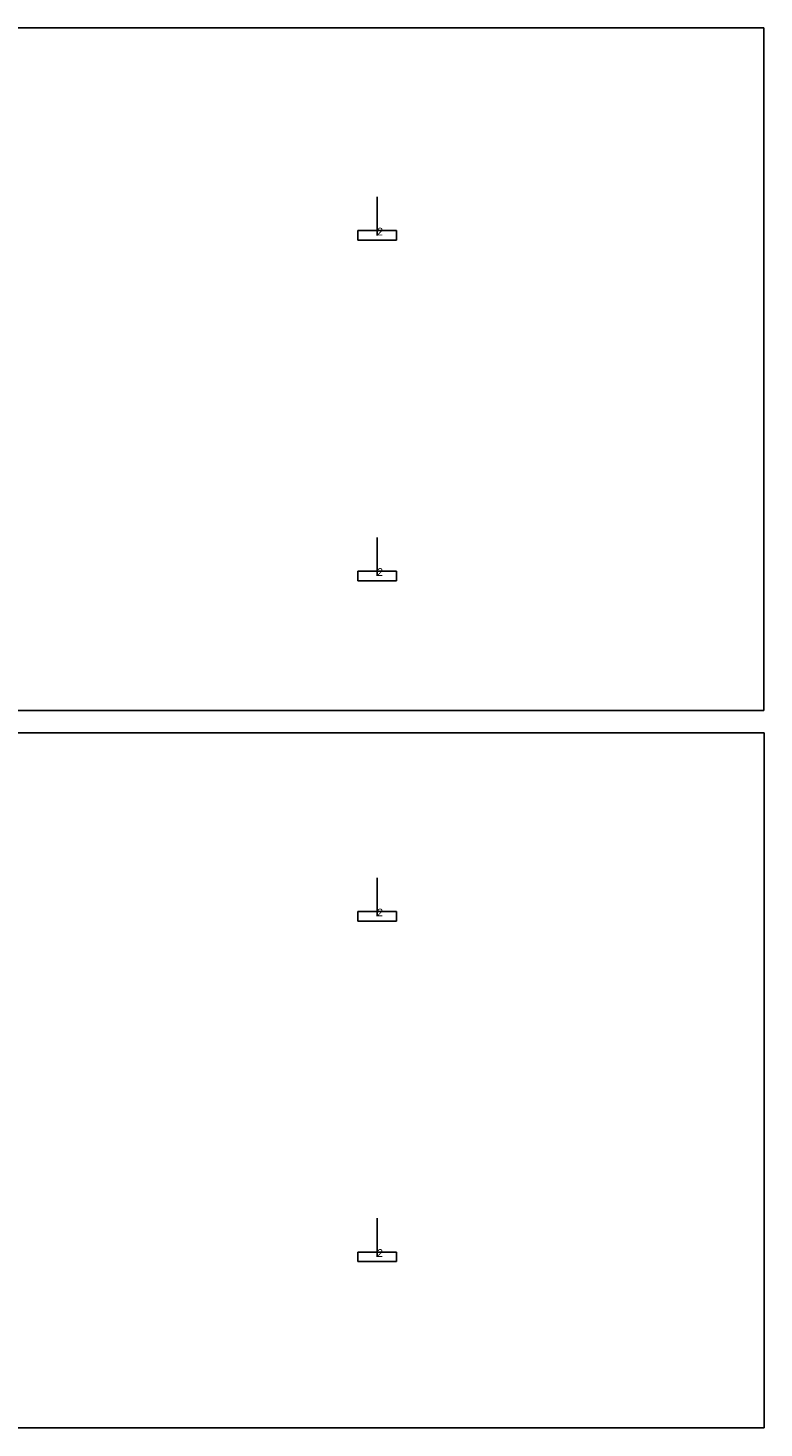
# Model space of a CAD drawing. Extents: x 185653 to 266956, y -482042 to -463482.
# Tile 6 of 6: x 235939 to 245488, y -482042 to -463882. Entities that reach past the tile are written whole.
import ezdxf

# ---------------------------------------------------------------- set-up
doc = ezdxf.new("R2010")
doc.units = 0
doc.header["$MEASUREMENT"] = 0
for name, color, linetype in [('DLXFURN', 5, 'Continuous'), ('DLXLUM', 2, 'Continuous'), ('DLXLUMEX', 2, 'Continuous')]:
    doc.layers.add(name, color=color, linetype=linetype)

# ---------------------------------------------------------------- blocks, each defined once
blk = doc.blocks.new('*U39')
at = {"color": 1}
blk.add_line((0, 0), (0, 500), dxfattribs=at)
for p, q in [((250, 62.5), (-250, 62.5)), ((-250, 62.5), (-250, -62.5)), ((-250, 62.5), (-250, -62.5)), ((-250, -62.5), (-250, 62.5)), ((-250, 62.5), (-250, 62.5)), ((250, 62.5), (-250, 62.5)), ((-250, 62.5), (-250, 62.5)), ((-250, 62.5), (250, 62.5)), ((-250, -62.5), (-250, 62.5)), ((-250, 62.5), (250, 62.5)), ((250, -62.5), (250, 62.5)), ((250, 62.5), (250, 62.5)), ((250, -62.5), (250, 62.5)), ((250, 62.5), (250, 62.5)), ((250, 62.5), (250, -62.5)), ((250, 62.5), (250, -62.5)), ((-250, -62.5), (250, -62.5)), ((-250, -62.5), (250, -62.5)), ((250, -62.5), (-250, -62.5)), ((-250, -62.5), (-250, -62.5)), ((-250, -62.5), (-250, -62.5)), ((250, -62.5), (-250, -62.5)), ((250, -62.5), (250, -62.5)), ((250, -62.5), (250, -62.5))]:
    blk.add_line(p, q)
at = {"layer": 'DLXLUMEX', "color": 7}
blk.add_text('2', height=100, dxfattribs=at).set_placement((0, 0))
blk = doc.blocks.new('*U40')
at = {"color": 1}
blk.add_line((0, 0), (0, 500), dxfattribs=at)
for p, q in [((250, 62.5), (-250, 62.5)), ((-250, 62.5), (-250, -62.5)), ((-250, 62.5), (-250, -62.5)), ((-250, -62.5), (-250, 62.5)), ((-250, 62.5), (-250, 62.5)), ((250, 62.5), (-250, 62.5)), ((-250, 62.5), (-250, 62.5)), ((-250, 62.5), (250, 62.5)), ((-250, -62.5), (-250, 62.5)), ((-250, 62.5), (250, 62.5)), ((250, -62.5), (250, 62.5)), ((250, 62.5), (250, 62.5)), ((250, -62.5), (250, 62.5)), ((250, 62.5), (250, 62.5)), ((250, 62.5), (250, -62.5)), ((250, 62.5), (250, -62.5)), ((-250, -62.5), (250, -62.5)), ((-250, -62.5), (250, -62.5)), ((250, -62.5), (-250, -62.5)), ((-250, -62.5), (-250, -62.5)), ((-250, -62.5), (-250, -62.5)), ((250, -62.5), (-250, -62.5)), ((250, -62.5), (250, -62.5)), ((250, -62.5), (250, -62.5))]:
    blk.add_line(p, q)
at = {"layer": 'DLXLUMEX', "color": 7}
blk.add_text('2', height=100, dxfattribs=at).set_placement((0, 0))
blk = doc.blocks.new('*U41')
at = {"color": 1}
blk.add_line((0, 0), (0, 500), dxfattribs=at)
for p, q in [((250, 62.5), (-250, 62.5)), ((-250, 62.5), (-250, -62.5)), ((-250, 62.5), (-250, -62.5)), ((-250, -62.5), (-250, 62.5)), ((-250, 62.5), (-250, 62.5)), ((250, 62.5), (-250, 62.5)), ((-250, 62.5), (-250, 62.5)), ((-250, 62.5), (250, 62.5)), ((-250, -62.5), (-250, 62.5)), ((-250, 62.5), (250, 62.5)), ((250, -62.5), (250, 62.5)), ((250, 62.5), (250, 62.5)), ((250, -62.5), (250, 62.5)), ((250, 62.5), (250, 62.5)), ((250, 62.5), (250, -62.5)), ((250, 62.5), (250, -62.5)), ((-250, -62.5), (250, -62.5)), ((-250, -62.5), (250, -62.5)), ((250, -62.5), (-250, -62.5)), ((-250, -62.5), (-250, -62.5)), ((-250, -62.5), (-250, -62.5)), ((250, -62.5), (-250, -62.5)), ((250, -62.5), (250, -62.5)), ((250, -62.5), (250, -62.5))]:
    blk.add_line(p, q)
at = {"layer": 'DLXLUMEX', "color": 7}
blk.add_text('2', height=100, dxfattribs=at).set_placement((0, 0))
blk = doc.blocks.new('*U42')
at = {"color": 1}
blk.add_line((0, 0), (0, 500), dxfattribs=at)
for p, q in [((250, 62.5), (-250, 62.5)), ((-250, 62.5), (-250, -62.5)), ((-250, 62.5), (-250, -62.5)), ((-250, -62.5), (-250, 62.5)), ((-250, 62.5), (-250, 62.5)), ((250, 62.5), (-250, 62.5)), ((-250, 62.5), (-250, 62.5)), ((-250, 62.5), (250, 62.5)), ((-250, -62.5), (-250, 62.5)), ((-250, 62.5), (250, 62.5)), ((250, -62.5), (250, 62.5)), ((250, 62.5), (250, 62.5)), ((250, -62.5), (250, 62.5)), ((250, 62.5), (250, 62.5)), ((250, 62.5), (250, -62.5)), ((250, 62.5), (250, -62.5)), ((-250, -62.5), (250, -62.5)), ((-250, -62.5), (250, -62.5)), ((250, -62.5), (-250, -62.5)), ((-250, -62.5), (-250, -62.5)), ((-250, -62.5), (-250, -62.5)), ((250, -62.5), (-250, -62.5)), ((250, -62.5), (250, -62.5)), ((250, -62.5), (250, -62.5))]:
    blk.add_line(p, q)
at = {"layer": 'DLXLUMEX', "color": 7}
blk.add_text('2', height=100, dxfattribs=at).set_placement((0, 0))
blk = doc.blocks.new('*U43')
for p, q in [((-29802, 4362), (30033, 4362)), ((30033, 4362), (30033, -4490)), ((30033, -4490), (-29802, -4490))]:
    blk.add_line(p, q)
blk = doc.blocks.new('*U45')
for p, q in [((-29820, 4537), (30015, 4537)), ((30015, 4537), (30015, -4479)), ((30015, -4479), (-29820, -4479))]:
    blk.add_line(p, q)

msp = doc.modelspace()

# ---------------------------------------------------------------- block references
at = {"layer": 'DLXFURN'}
for name, p in [('*U43', (215455, -468244, -60)), ('*U45', (215474, -477563, -60))]:
    msp.add_blockref(name, p, dxfattribs=at)
at = {"layer": 'DLXLUM'}
for name, p in [('*U42', (240470, -466573, -60)), ('*U41', (240470, -470989, -60)), ('*U40', (240470, -475405, -60)), ('*U39', (240470, -479822, -60))]:
    msp.add_blockref(name, p, dxfattribs=at)

doc.saveas('drawing.dxf')
